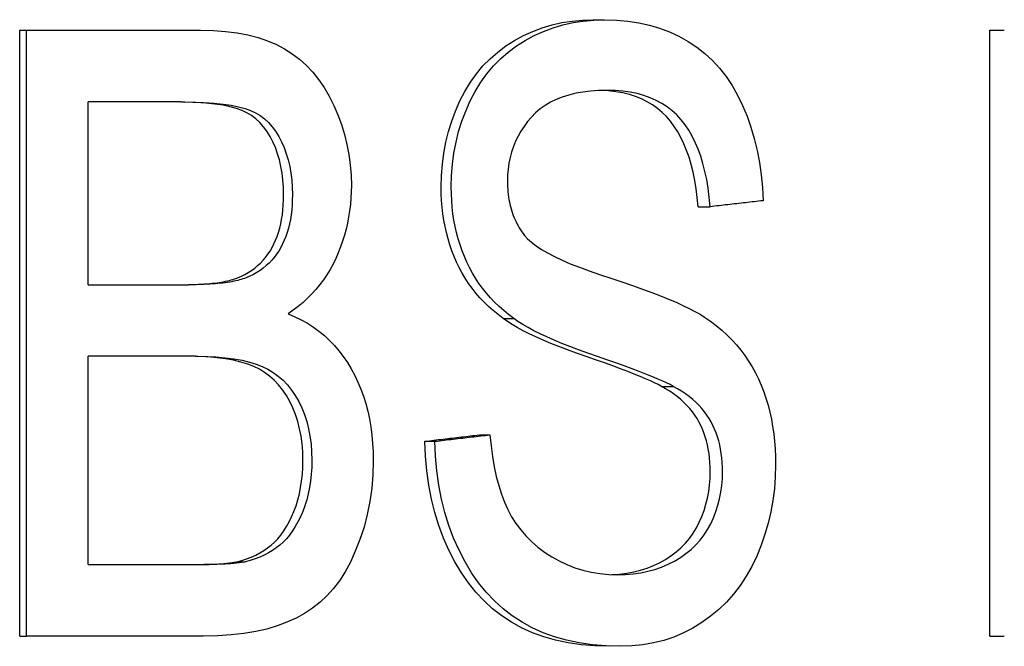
# Model space of a CAD drawing. Header units: millimetres. Extents: x 81 to 3803, y 32 to 438.
# Tile 7 of 16: x 333.5 to 337.64, y 313.9 to 316.53. Entities that reach past the tile are written whole.
import ezdxf

# ---------------------------------------------------------------- set-up
doc = ezdxf.new("R2010")
doc.units = ezdxf.units.MM
doc.layers.add('DETAIL', color=2, linetype='Continuous')

msp = doc.modelspace()

# ---------------------------------------------------------------- linework, layer by layer
at = {"layer": 'DETAIL'}
for p, q in [((335.9108, 316.5286), (335.9583, 316.5286)), ((333.5037, 316.4841), (333.5316, 316.4841)), ((333.5037, 313.9441), (333.5037, 316.4841)), ((333.5316, 316.4841), (334.263, 316.4841)), ((333.5316, 313.9441), (333.5316, 316.4841)), ((337.5748, 316.4841), (337.6359, 316.4841)), ((337.5748, 313.9441), (337.5748, 316.4841)), ((333.7913, 315.4173), (333.7913, 316.184)), ((334.1802, 316.184), (333.7913, 316.184)), ((336.3504, 315.7445), (336.4014, 315.7445)), ((333.7913, 315.4173), (334.2115, 315.4173)), ((335.5325, 315.276), (335.5769, 315.276)), ((333.7913, 314.2441), (333.7913, 315.1173)), ((334.241, 315.1173), (333.7913, 315.1173)), ((336.1966, 314.9914), (336.2464, 314.9914)), ((335.4334, 314.7881), (335.477, 314.7881)), ((335.2041, 314.761), (335.2458, 314.761)), ((334.4146, 314.2557), (334.4499, 314.2557)), ((333.7913, 314.2441), (334.2759, 314.2441)), ((333.5037, 313.9441), (333.5316, 313.9441)), ((334.274, 313.9441), (333.5316, 313.9441)), ((337.5748, 313.9441), (337.6359, 313.9441))]:
    msp.add_line(p, q, dxfattribs=at)
at = {"layer": 'DETAIL', "flags": 128}
for points in [[(335.2726, 315.8278), (335.2738, 315.8757), (335.2775, 315.9229), (335.2837, 315.9691), (335.2923, 316.0146), (335.3034, 316.0592), (335.3169, 316.1029), (335.3329, 316.1458), (335.3514, 316.1879), (335.3722, 316.2282), (335.3952, 316.2661), (335.4205, 316.3016), (335.448, 316.3345), (335.4777, 316.365), (335.5097, 316.3929), (335.5438, 316.4184), (335.5802, 316.4415), (335.6181, 316.4619), (335.657, 316.4796), (335.6969, 316.4946), (335.7378, 316.5068), (335.7796, 316.5163), (335.8224, 316.5231), (335.8661, 316.5272), (335.9108, 316.5286)], [(335.3149, 315.8278), (335.3161, 315.8757), (335.3198, 315.9229), (335.3261, 315.9691), (335.3348, 316.0146), (335.3459, 316.0592), (335.3596, 316.1029), (335.3757, 316.1458), (335.3943, 316.1879), (335.4153, 316.2282), (335.4385, 316.2661), (335.464, 316.3016), (335.4917, 316.3345), (335.5217, 316.365), (335.5539, 316.3929), (335.5883, 316.4184), (335.625, 316.4415), (335.6632, 316.4619), (335.7024, 316.4796), (335.7426, 316.4946), (335.7838, 316.5068), (335.826, 316.5163), (335.8691, 316.5231), (335.9132, 316.5272), (335.9583, 316.5286)], [(335.9583, 316.5286), (336.0077, 316.5272), (336.0555, 316.5229), (336.1017, 316.5158), (336.1463, 316.5058), (336.1893, 316.493), (336.2308, 316.4774), (336.2706, 316.4589), (336.3089, 316.4376), (336.3453, 316.4135), (336.3795, 316.3867), (336.4114, 316.3572), (336.441, 316.3251), (336.4685, 316.2902), (336.4938, 316.2526), (336.5168, 316.2124), (336.5377, 316.1695), (336.5563, 316.1245), (336.5726, 316.078), (336.5867, 316.0302), (336.5985, 315.9809), (336.6081, 315.9303), (336.6154, 315.8782), (336.6204, 315.8246), (336.6232, 315.7697)], [(334.263, 316.4841), (334.3167, 316.4828), (334.3677, 316.4792), (334.4158, 316.4732), (334.4613, 316.4647), (334.5039, 316.4538), (334.5439, 316.4405), (334.5811, 316.4248), (334.6156, 316.4066), (334.6478, 316.386), (334.6782, 316.3628), (334.7067, 316.337), (334.7334, 316.3086), (334.7583, 316.2777), (334.7813, 316.2442), (334.8025, 316.2081), (334.8219, 316.1695), (334.8392, 316.1293), (334.8542, 316.0886), (334.8669, 316.0474), (334.8773, 316.0056), (334.8853, 315.9634), (334.8911, 315.9206), (334.8946, 315.8774), (334.8957, 315.8336)], [(335.9686, 316.2324), (335.9333, 316.2316), (335.8996, 316.2293), (335.8675, 316.2254), (335.837, 316.2199), (335.8081, 316.2129), (335.7808, 316.2043), (335.7551, 316.1942), (335.7311, 316.1825), (335.7086, 316.1692), (335.6878, 316.1544), (335.6687, 316.138), (335.6511, 316.1201), (335.6351, 316.1011), (335.6205, 316.0814), (335.6072, 316.0612), (335.5954, 316.0403), (335.5849, 316.0188), (335.5758, 315.9967), (335.5682, 315.9739), (335.5619, 315.9506), (335.557, 315.9266), (335.5535, 315.902), (335.5514, 315.8768), (335.5507, 315.851)], [(336.3504, 315.7445), (336.3468, 315.7829), (336.3422, 315.8198), (336.3365, 315.8551), (336.3297, 315.8888), (336.3217, 315.921), (336.3127, 315.9516), (336.3025, 315.9807), (336.2912, 316.0082), (336.2789, 316.0341), (336.2653, 316.0584), (336.2507, 316.0812), (336.235, 316.1025), (336.2181, 316.1221), (336.1998, 316.1402), (336.1803, 316.1566), (336.1594, 316.1715), (336.1372, 316.1847), (336.1136, 316.1963), (336.0887, 316.2063), (336.0624, 316.2146), (336.0348, 316.2214), (336.0058, 316.2265), (335.9754, 316.2301), (335.9437, 316.232)], [(336.4014, 315.7445), (336.3978, 315.784), (336.3929, 315.8219), (336.3869, 315.8581), (336.3797, 315.8926), (336.3713, 315.9255), (336.3618, 315.9567), (336.351, 315.9863), (336.3391, 316.0143), (336.3259, 316.0405), (336.3116, 316.0652), (336.2961, 316.0881), (336.2794, 316.1094), (336.2614, 316.1291), (336.2419, 316.147), (336.2211, 316.1632), (336.1988, 316.1777), (336.1751, 316.1905), (336.1499, 316.2016), (336.1233, 316.211), (336.0953, 316.2187), (336.0658, 316.2247), (336.0349, 316.229), (336.0025, 316.2315), (335.9686, 316.2324)], [(334.6114, 315.7948), (334.6107, 315.8258), (334.6086, 315.8559), (334.605, 315.885), (334.6001, 315.9132), (334.5938, 315.9404), (334.5861, 315.9667), (334.5769, 315.9921), (334.5664, 316.0165), (334.5545, 316.0395), (334.5414, 316.0607), (334.5271, 316.08), (334.5116, 316.0973), (334.4948, 316.1129), (334.4768, 316.1265), (334.4576, 316.1383), (334.4372, 316.1482), (334.4143, 316.1566), (334.3876, 316.1638), (334.357, 316.17), (334.3227, 316.175), (334.2846, 316.1789), (334.2426, 316.1817), (334.1968, 316.1834), (334.1471, 316.184)], [(334.1802, 316.184), (334.2303, 316.1834), (334.2765, 316.1817), (334.3188, 316.1789), (334.3573, 316.175), (334.3919, 316.17), (334.4226, 316.1638), (334.4496, 316.1566), (334.4727, 316.1482), (334.4933, 316.1383), (334.5126, 316.1265), (334.5307, 316.1129), (334.5476, 316.0973), (334.5633, 316.08), (334.5777, 316.0607), (334.5909, 316.0395), (334.6029, 316.0165), (334.6135, 315.9921), (334.6227, 315.9667), (334.6305, 315.9404), (334.6369, 315.9132), (334.6419, 315.885), (334.6454, 315.8559), (334.6476, 315.8258), (334.6483, 315.7948)], [(334.8957, 315.8336), (334.8953, 315.8066), (334.8939, 315.7799), (334.8916, 315.7535), (334.8884, 315.7273), (334.8843, 315.7014), (334.8793, 315.6758), (334.8734, 315.6504), (334.8665, 315.6253), (334.8588, 315.6005), (334.8501, 315.576), (334.8405, 315.5517), (334.83, 315.5277), (334.8186, 315.5042), (334.8062, 315.4814), (334.7929, 315.4594), (334.7786, 315.4382), (334.7634, 315.4177), (334.7472, 315.398), (334.7301, 315.379), (334.712, 315.3608), (334.693, 315.3433), (334.673, 315.3266), (334.652, 315.3106), (334.6301, 315.2954)], [(335.5325, 315.276), (335.5113, 315.2921), (335.491, 315.3089), (335.4715, 315.3263), (335.453, 315.3444), (335.4353, 315.3631), (335.4186, 315.3825), (335.4028, 315.4025), (335.3879, 315.4231), (335.3739, 315.4444), (335.3608, 315.4664), (335.3487, 315.489), (335.3374, 315.5122), (335.3271, 315.536), (335.3176, 315.5602), (335.3091, 315.5849), (335.3014, 315.6101), (335.2947, 315.6357), (335.2888, 315.6617), (335.2838, 315.6883), (335.2798, 315.7153), (335.2766, 315.7427), (335.2744, 315.7706), (335.273, 315.7989), (335.2726, 315.8278)], [(335.5769, 315.276), (335.5555, 315.2921), (335.535, 315.3089), (335.5154, 315.3263), (335.4967, 315.3444), (335.479, 315.3631), (335.4621, 315.3825), (335.4461, 315.4025), (335.4311, 315.4231), (335.417, 315.4444), (335.4038, 315.4664), (335.3916, 315.489), (335.3802, 315.5122), (335.3698, 315.536), (335.3603, 315.5602), (335.3516, 315.5849), (335.3439, 315.6101), (335.3371, 315.6357), (335.3312, 315.6617), (335.3262, 315.6883), (335.3221, 315.7153), (335.319, 315.7427), (335.3167, 315.7706), (335.3153, 315.7989), (335.3149, 315.8278)], [(335.5507, 315.851), (335.5508, 315.8396), (335.5512, 315.8284), (335.5518, 315.8174), (335.5527, 315.8065), (335.5538, 315.7958), (335.5552, 315.7853), (335.5568, 315.7749), (335.5587, 315.7647), (335.5608, 315.7547), (335.5631, 315.7449), (335.5658, 315.7352), (335.5686, 315.7256), (335.5717, 315.7163), (335.5751, 315.7071), (335.5787, 315.6981), (335.5826, 315.6892), (335.5867, 315.6805), (335.591, 315.672), (335.5956, 315.6637), (335.6005, 315.6555), (335.6056, 315.6475), (335.6109, 315.6397), (335.6165, 315.632), (335.6224, 315.6245)], [(334.4182, 315.4464), (334.4339, 315.4532), (334.4489, 315.4606), (334.4632, 315.4688), (334.4769, 315.4777), (334.4899, 315.4872), (334.5023, 315.4974), (334.514, 315.5083), (334.5251, 315.5199), (334.5355, 315.5322), (334.5452, 315.5452), (334.5543, 315.5588), (334.5627, 315.5732), (334.5705, 315.5882), (334.5776, 315.6038), (334.584, 315.6201), (334.5898, 315.637), (334.5948, 315.6545), (334.5992, 315.6726), (334.6029, 315.6914), (334.606, 315.7108), (334.6083, 315.7309), (334.61, 315.7516), (334.611, 315.7729), (334.6114, 315.7948)], [(334.6483, 315.7948), (334.6479, 315.7729), (334.6469, 315.7516), (334.6452, 315.7309), (334.6428, 315.7108), (334.6398, 315.6914), (334.636, 315.6726), (334.6316, 315.6545), (334.6265, 315.637), (334.6207, 315.6201), (334.6142, 315.6038), (334.6071, 315.5882), (334.5992, 315.5732), (334.5907, 315.5588), (334.5816, 315.5452), (334.5717, 315.5322), (334.5613, 315.5199), (334.5501, 315.5083), (334.5383, 315.4974), (334.5258, 315.4872), (334.5127, 315.4777), (334.4989, 315.4688), (334.4844, 315.4606), (334.4693, 315.4532), (334.4535, 315.4464)], [(336.6232, 315.7697), (336.614, 315.7686), (336.6048, 315.7676), (336.5956, 315.7665), (336.5864, 315.7655), (336.5772, 315.7644), (336.568, 315.7634), (336.5588, 315.7623), (336.5496, 315.7613), (336.5404, 315.7602), (336.5311, 315.7592), (336.5219, 315.7581), (336.5127, 315.7571), (336.5034, 315.756), (336.4942, 315.755), (336.4849, 315.7539), (336.4757, 315.7529), (336.4664, 315.7519), (336.4571, 315.7508), (336.4479, 315.7498), (336.4386, 315.7487), (336.4293, 315.7477), (336.42, 315.7466), (336.4107, 315.7456), (336.4014, 315.7445)], [(335.6224, 315.6245), (335.6355, 315.6099), (335.6519, 315.5953), (335.6713, 315.5806), (335.6938, 315.5658), (335.7194, 315.5509), (335.7481, 315.5359), (335.7798, 315.5209), (335.8146, 315.5057), (335.8525, 315.4905), (335.8933, 315.4752), (335.9372, 315.4599), (335.984, 315.4444), (336.031, 315.4291), (336.0754, 315.4141), (336.1172, 315.3994), (336.1563, 315.3851), (336.1929, 315.371), (336.2269, 315.3573), (336.2584, 315.3439), (336.2874, 315.3309), (336.3138, 315.3181), (336.3377, 315.3057), (336.3591, 315.2936), (336.3779, 315.2818)], [(334.1782, 315.4173), (334.192, 315.4174), (334.2055, 315.4175), (334.2187, 315.4178), (334.2315, 315.4181), (334.244, 315.4186), (334.2561, 315.4191), (334.2679, 315.4198), (334.2794, 315.4206), (334.2906, 315.4214), (334.3014, 315.4224), (334.3119, 315.4234), (334.3221, 315.4246), (334.3319, 315.4258), (334.3414, 315.4272), (334.3505, 315.4287), (334.3594, 315.4302), (334.3679, 315.4319), (334.3761, 315.4337), (334.3839, 315.4355), (334.3914, 315.4375), (334.3986, 315.4396), (334.4055, 315.4417), (334.412, 315.444), (334.4182, 315.4464)], [(334.4535, 315.4464), (334.4473, 315.444), (334.4407, 315.4417), (334.4338, 315.4396), (334.4265, 315.4375), (334.4189, 315.4355), (334.411, 315.4337), (334.4028, 315.4319), (334.3942, 315.4302), (334.3853, 315.4287), (334.3761, 315.4272), (334.3665, 315.4258), (334.3566, 315.4246), (334.3463, 315.4234), (334.3358, 315.4224), (334.3248, 315.4214), (334.3136, 315.4206), (334.302, 315.4198), (334.2901, 315.4191), (334.2779, 315.4186), (334.2653, 315.4181), (334.2523, 315.4178), (334.2391, 315.4175), (334.2255, 315.4174), (334.2115, 315.4173)], [(334.6301, 315.2954), (334.6583, 315.2834), (334.6854, 315.2701), (334.7113, 315.2556), (334.7361, 315.2397), (334.7598, 315.2224), (334.7824, 315.2039), (334.8039, 315.184), (334.8243, 315.1629), (334.8436, 315.1404), (334.8617, 315.1166), (334.8788, 315.0914), (334.8948, 315.065), (334.9096, 315.0375), (334.9231, 315.0091), (334.9353, 314.9799), (334.9462, 314.9499), (334.9558, 314.919), (334.9642, 314.8874), (334.9712, 314.8548), (334.977, 314.8215), (334.9815, 314.7873), (334.9847, 314.7523), (334.9866, 314.7164), (334.9873, 314.6797)], [(336.1966, 314.9914), (336.1836, 314.9985), (336.1683, 315.0062), (336.1505, 315.0145), (336.1304, 315.0234), (336.1078, 315.0329), (336.0827, 315.043), (336.0553, 315.0537), (336.0253, 315.065), (335.993, 315.0769), (335.9581, 315.0894), (335.9208, 315.1026), (335.8809, 315.1163), (335.8408, 315.1303), (335.8027, 315.1441), (335.7666, 315.1578), (335.7324, 315.1715), (335.7003, 315.1849), (335.6702, 315.1983), (335.6421, 315.2116), (335.6161, 315.2247), (335.5921, 315.2377), (335.5702, 315.2506), (335.5503, 315.2634), (335.5325, 315.276)], [(336.2464, 314.9914), (336.2334, 314.9985), (336.2179, 315.0062), (336.2, 315.0145), (336.1796, 315.0234), (336.1569, 315.0329), (336.1316, 315.043), (336.1039, 315.0537), (336.0738, 315.065), (336.0411, 315.0769), (336.006, 315.0894), (335.9684, 315.1026), (335.9282, 315.1163), (335.8878, 315.1303), (335.8493, 315.1441), (335.8129, 315.1578), (335.7785, 315.1715), (335.7461, 315.1849), (335.7157, 315.1983), (335.6874, 315.2116), (335.6612, 315.2247), (335.637, 315.2377), (335.6149, 315.2506), (335.5949, 315.2634), (335.5769, 315.276)], [(336.3779, 315.2818), (336.4031, 315.2643), (336.4271, 315.2461), (336.45, 315.2271), (336.4717, 315.2074), (336.4922, 315.1869), (336.5116, 315.1657), (336.5299, 315.1437), (336.547, 315.1209), (336.563, 315.0974), (336.5778, 315.0732), (336.5915, 315.0482), (336.6041, 315.0224), (336.6157, 314.9959), (336.6262, 314.9688), (336.6357, 314.9411), (336.6442, 314.9127), (336.6517, 314.8836), (336.6582, 314.854), (336.6637, 314.8236), (336.6681, 314.7927), (336.6716, 314.761), (336.6741, 314.7288), (336.6756, 314.6959), (336.6761, 314.6623)], [(334.6922, 314.6817), (334.6914, 314.7164), (334.6888, 314.75), (334.6845, 314.7825), (334.6785, 314.8138), (334.6708, 314.844), (334.6614, 314.873), (334.6503, 314.9008), (334.6375, 314.9275), (334.6231, 314.9527), (334.6074, 314.9759), (334.5905, 314.9972), (334.5722, 315.0166), (334.5526, 315.034), (334.5318, 315.0495), (334.5096, 315.063), (334.486, 315.0747), (334.4605, 315.0846), (334.4324, 315.0933), (334.4016, 315.1006), (334.3681, 315.1066), (334.332, 315.1113), (334.2931, 315.1146), (334.2516, 315.1166), (334.2074, 315.1173)], [(334.241, 315.1173), (334.2856, 315.1166), (334.3274, 315.1146), (334.3666, 315.1113), (334.403, 315.1066), (334.4368, 315.1006), (334.4678, 315.0933), (334.4962, 315.0846), (334.5219, 315.0747), (334.5456, 315.063), (334.568, 315.0495), (334.589, 315.034), (334.6088, 315.0166), (334.6272, 314.9972), (334.6443, 314.9759), (334.6601, 314.9527), (334.6746, 314.9275), (334.6875, 314.9008), (334.6987, 314.873), (334.7082, 314.844), (334.716, 314.8138), (334.722, 314.7825), (334.7263, 314.75), (334.7289, 314.7164), (334.7298, 314.6817)], [(336.4019, 314.6333), (336.4016, 314.653), (336.4006, 314.6724), (336.3989, 314.6913), (336.3966, 314.7098), (336.3937, 314.7279), (336.3901, 314.7455), (336.3858, 314.7628), (336.3808, 314.7795), (336.3753, 314.7959), (336.369, 314.8118), (336.3621, 314.8273), (336.3545, 314.8423), (336.3462, 314.857), (336.337, 314.8712), (336.3269, 314.8851), (336.3159, 314.8985), (336.3041, 314.9115), (336.2914, 314.9241), (336.2778, 314.9364), (336.2633, 314.9482), (336.248, 314.9596), (336.2317, 314.9706), (336.2146, 314.9812), (336.1966, 314.9914)], [(336.4534, 314.6333), (336.4531, 314.653), (336.4521, 314.6724), (336.4504, 314.6913), (336.4481, 314.7098), (336.4451, 314.7279), (336.4415, 314.7455), (336.4372, 314.7628), (336.4322, 314.7795), (336.4265, 314.7959), (336.4202, 314.8118), (336.4133, 314.8273), (336.4056, 314.8423), (336.3972, 314.857), (336.3879, 314.8712), (336.3778, 314.8851), (336.3667, 314.8985), (336.3548, 314.9115), (336.342, 314.9241), (336.3283, 314.9364), (336.3137, 314.9482), (336.2982, 314.9596), (336.2818, 314.9706), (336.2646, 314.9812), (336.2464, 314.9914)], [(335.2041, 314.761), (335.2137, 314.7622), (335.2233, 314.7633), (335.2329, 314.7644), (335.2424, 314.7656), (335.252, 314.7667), (335.2616, 314.7678), (335.2712, 314.7689), (335.2808, 314.7701), (335.2903, 314.7712), (335.2999, 314.7723), (335.3095, 314.7735), (335.319, 314.7746), (335.3286, 314.7757), (335.3381, 314.7768), (335.3477, 314.778), (335.3572, 314.7791), (335.3668, 314.7802), (335.3763, 314.7814), (335.3858, 314.7825), (335.3954, 314.7836), (335.4049, 314.7847), (335.4144, 314.7859), (335.4239, 314.787), (335.4334, 314.7881)], [(335.2458, 314.761), (335.2555, 314.7622), (335.2651, 314.7633), (335.2748, 314.7644), (335.2845, 314.7656), (335.2941, 314.7667), (335.3038, 314.7678), (335.3135, 314.7689), (335.3231, 314.7701), (335.3328, 314.7712), (335.3424, 314.7723), (335.3521, 314.7735), (335.3617, 314.7746), (335.3713, 314.7757), (335.3809, 314.7768), (335.3906, 314.778), (335.4002, 314.7791), (335.4098, 314.7802), (335.4194, 314.7814), (335.429, 314.7825), (335.4386, 314.7836), (335.4482, 314.7847), (335.4578, 314.7859), (335.4674, 314.787), (335.477, 314.7881)], [(335.477, 314.7881), (335.4817, 314.7413), (335.4877, 314.6967), (335.4951, 314.6542), (335.5038, 314.6139), (335.5139, 314.5758), (335.5254, 314.5398), (335.5382, 314.5061), (335.5524, 314.4745), (335.5683, 314.4447), (335.5863, 314.4164), (335.6062, 314.3896), (335.6282, 314.3642), (335.6523, 314.3402), (335.6783, 314.3177), (335.7063, 314.2966), (335.7364, 314.277), (335.7678, 314.2593), (335.8002, 314.244), (335.8335, 314.231), (335.8677, 314.2204), (335.9027, 314.2122), (335.9387, 314.2063), (335.9755, 314.2027), (336.0132, 314.2015)], [(335.9771, 313.9015), (335.9176, 313.903), (335.8603, 313.9077), (335.8055, 313.9156), (335.753, 313.9266), (335.7029, 313.9408), (335.6552, 313.9581), (335.61, 313.9785), (335.5672, 314.0021), (335.5267, 314.0289), (335.4884, 314.0588), (335.4523, 314.0918), (335.4184, 314.128), (335.3867, 314.1673), (335.3572, 314.2098), (335.33, 314.2554), (335.305, 314.3041), (335.2825, 314.3553), (335.2629, 314.4082), (335.246, 314.4628), (335.232, 314.519), (335.2208, 314.577), (335.2124, 314.6367), (335.2068, 314.698), (335.2041, 314.761)], [(336.0251, 313.9015), (335.9651, 313.903), (335.9074, 313.9077), (335.8521, 313.9156), (335.7992, 313.9266), (335.7487, 313.9408), (335.7006, 313.9581), (335.655, 313.9785), (335.6119, 314.0021), (335.5711, 314.0289), (335.5325, 314.0588), (335.4961, 314.0918), (335.4619, 314.128), (335.4299, 314.1673), (335.4002, 314.2098), (335.3728, 314.2554), (335.3476, 314.3041), (335.3249, 314.3553), (335.3051, 314.4082), (335.2881, 314.4628), (335.2739, 314.519), (335.2626, 314.577), (335.2542, 314.6367), (335.2485, 314.698), (335.2458, 314.761)], [(334.9873, 314.6797), (334.9857, 314.621), (334.9811, 314.5638), (334.9734, 314.5079), (334.9626, 314.4534), (334.9487, 314.4004), (334.9316, 314.3487), (334.9123, 314.2996), (334.8915, 314.2545), (334.8692, 314.2132), (334.8453, 314.1757), (334.8199, 314.1422), (334.793, 314.1125), (334.7642, 314.0859), (334.733, 314.0615), (334.6995, 314.0394), (334.6636, 314.0196), (334.6253, 314.002), (334.5847, 313.9866), (334.5412, 313.9736), (334.4945, 313.963), (334.4444, 313.9547), (334.391, 313.9488), (334.3342, 313.9452), (334.274, 313.9441)], [(334.4146, 314.2557), (334.4359, 314.2615), (334.4562, 314.2681), (334.4756, 314.2755), (334.4942, 314.2838), (334.5118, 314.2929), (334.5285, 314.3029), (334.5443, 314.3138), (334.5591, 314.3254), (334.5733, 314.3382), (334.5867, 314.3524), (334.5996, 314.368), (334.6118, 314.385), (334.6234, 314.4033), (334.6344, 314.4231), (334.6448, 314.4442), (334.6545, 314.4668), (334.6634, 314.4905), (334.671, 314.515), (334.6775, 314.5405), (334.6828, 314.567), (334.6869, 314.5943), (334.6899, 314.6225), (334.6916, 314.6516), (334.6922, 314.6817)], [(334.7298, 314.6817), (334.7292, 314.6516), (334.7274, 314.6225), (334.7244, 314.5943), (334.7203, 314.567), (334.7149, 314.5405), (334.7084, 314.515), (334.7007, 314.4905), (334.6918, 314.4668), (334.6819, 314.4442), (334.6715, 314.4231), (334.6604, 314.4033), (334.6487, 314.385), (334.6364, 314.368), (334.6234, 314.3524), (334.6098, 314.3382), (334.5956, 314.3254), (334.5806, 314.3138), (334.5647, 314.3029), (334.5479, 314.2929), (334.5301, 314.2838), (334.5114, 314.2755), (334.4918, 314.2681), (334.4713, 314.2615), (334.4499, 314.2557)], [(335.9893, 314.202), (336.0206, 314.2041), (336.0511, 314.2079), (336.0805, 314.2133), (336.1091, 314.2205), (336.1367, 314.2293), (336.1633, 314.2398), (336.1891, 314.2519), (336.2138, 314.2657), (336.237, 314.2808), (336.2587, 314.2972), (336.2788, 314.3147), (336.2973, 314.3336), (336.3142, 314.3537), (336.3296, 314.3751), (336.3435, 314.3977), (336.3558, 314.4215), (336.3666, 314.4461), (336.376, 314.4712), (336.3839, 314.4969), (336.3904, 314.5231), (336.3954, 314.5498), (336.399, 314.5771), (336.4012, 314.6049), (336.4019, 314.6333)], [(336.0132, 314.2015), (336.0465, 314.2024), (336.0788, 314.2051), (336.1101, 314.2096), (336.1404, 314.2158), (336.1696, 314.2238), (336.1979, 314.2337), (336.2252, 314.2453), (336.2515, 314.2586), (336.2764, 314.2736), (336.2997, 314.2899), (336.3213, 314.3075), (336.3412, 314.3264), (336.3594, 314.3467), (336.3759, 314.3683), (336.3908, 314.3912), (336.404, 314.4155), (336.4156, 314.4407), (336.4256, 314.4665), (336.4341, 314.4928), (336.441, 314.5198), (336.4464, 314.5473), (336.4503, 314.5754), (336.4526, 314.604), (336.4534, 314.6333)], [(336.6761, 314.6623), (336.6749, 314.6119), (336.6712, 314.5622), (336.665, 314.5132), (336.6563, 314.4651), (336.6451, 314.4177), (336.6315, 314.371), (336.6153, 314.3251), (336.5967, 314.2799), (336.5757, 314.2364), (336.5525, 314.1954), (336.5271, 314.1568), (336.4995, 314.1207), (336.4698, 314.0871), (336.4377, 314.056), (336.4035, 314.0273), (336.367, 314.0012), (336.3288, 313.9778), (336.2893, 313.9575), (336.2485, 313.9404), (336.2064, 313.9264), (336.163, 313.9155), (336.1184, 313.9077), (336.0724, 313.903), (336.0251, 313.9015)], [(334.242, 314.2441), (334.252, 314.2441), (334.2618, 314.2442), (334.2714, 314.2443), (334.2807, 314.2445), (334.2897, 314.2446), (334.2985, 314.2449), (334.3071, 314.2451), (334.3154, 314.2454), (334.3234, 314.2458), (334.3312, 314.2461), (334.3388, 314.2466), (334.3461, 314.247), (334.3532, 314.2475), (334.36, 314.2481), (334.3666, 314.2487), (334.3729, 314.2493), (334.379, 314.25), (334.3848, 314.2507), (334.3904, 314.2514), (334.3957, 314.2522), (334.4008, 314.253), (334.4056, 314.2539), (334.4102, 314.2548), (334.4146, 314.2557)], [(334.4499, 314.2557), (334.4455, 314.2548), (334.4408, 314.2539), (334.436, 314.253), (334.4308, 314.2522), (334.4254, 314.2514), (334.4198, 314.2507), (334.4139, 314.25), (334.4078, 314.2493), (334.4014, 314.2487), (334.3948, 314.2481), (334.388, 314.2475), (334.3808, 314.247), (334.3735, 314.2466), (334.3658, 314.2461), (334.358, 314.2458), (334.3499, 314.2454), (334.3415, 314.2451), (334.3329, 314.2449), (334.324, 314.2446), (334.3149, 314.2445), (334.3055, 314.2443), (334.2959, 314.2442), (334.286, 314.2441), (334.2759, 314.2441)]]:
    msp.add_lwpolyline(points, dxfattribs=at)

doc.saveas('drawing.dxf')
